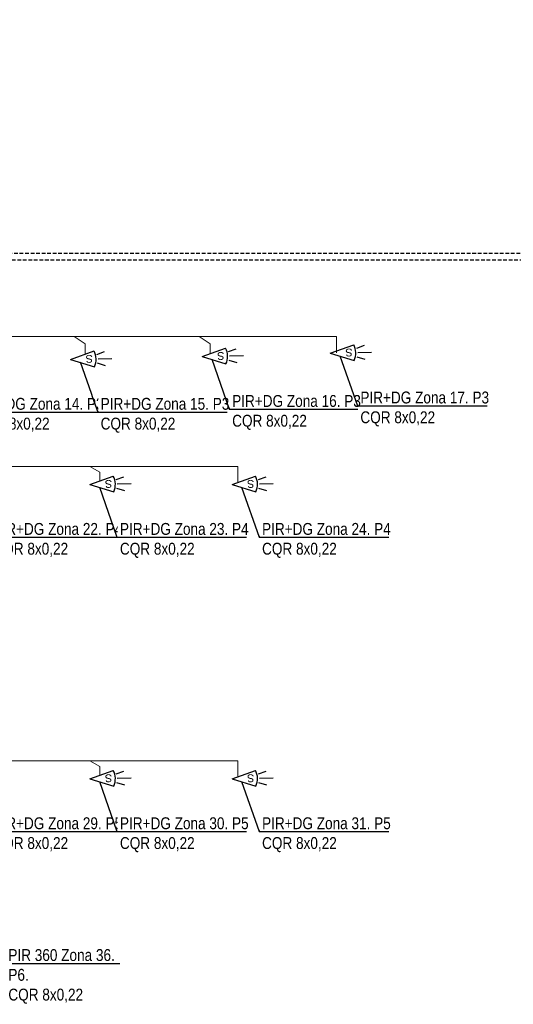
# Model space of a CAD drawing. Header units: millimetres. Extents: x -1662057 to -197461, y -941126 to 63888.
# Tile 24 of 209: x -1591966 to -1581906, y -765718 to -745672. Entities that reach past the tile are written whole.
import ezdxf
from ezdxf import colors
from ezdxf.entities.mleader import LeaderData, LeaderLine
from ezdxf.math import Vec2, Vec3

# ---------------------------------------------------------------- set-up
doc = ezdxf.new("R2010")
doc.units = ezdxf.units.MM
doc.linetypes.add('( DASHED )', pattern=[0.75, 0.5, -0.25])
doc.layers.add('Apsardze', color=5, linetype='CONTINUOUS')
doc.layers.add('VS AS', color=7, linetype='CONTINUOUS')
doc.layers.add('VS_AS', color=5, linetype='CONTINUOUS', lineweight=25)
doc.styles.add('MKM_Arial narrow', font='ARIALN.TTF')
doc.styles.add('ROMANS', font='arial.ttf', dxfattribs={"width": 0.8, "oblique": 15})

# ---------------------------------------------------------------- blocks, each defined once
blk = doc.blocks.new('_None')
blk = doc.blocks.new('pir')
at = {"layer": 'Apsardze'}
for p, q in [((-530, 1), (-797, 1)), ((-512, 81), (-665, 133)), ((0, 0), (-457, 153)), ((0, 0), (-457, -152)), ((-512, -84), (-662, -135))]:
    blk.add_line(p, q, dxfattribs=at)
blk.add_arc((-151, 1), 342, 153.6522, 206.5245, dxfattribs=at)

msp = doc.modelspace()

# ---------------------------------------------------------------- linework, layer by layer
at = {"layer": 'VS_AS', "color": 6, "linetype": '( DASHED )', "lineweight": 30, "ltscale": 150}
for points in [[(-1577378.85195, -750428.64751), (-1610445.27443, -750428.64751), (-1610445.27443, -746303.0465), (-1609887.33117, -746303.0465), (-1609887.33117, -746240.10491), (-1610433.35639, -746240.10491), (-1610433.35639, -740166.06036), (-1609887.53784, -740166.06036), (-1609887.53784, -740107.01113), (-1610422.95395, -740107.01113), (-1610422.95395, -734457.98827), (-1609886.02225, -734457.98827), (-1609886.02225, -734385.87398), (-1610419.78499, -734385.87398), (-1610419.78499, -728712.1995), (-1609893.18685, -728712.1995)], [(-1610559.4947, -751753.83051), (-1610559.4947, -751278.14777), (-1609401.17169, -751278.14777), (-1609401.17169, -751977.53566), (-1609264.28648, -751977.53566), (-1609264.28648, -751808.44425), (-1606965.20752, -751808.44425), (-1606965.20752, -751976.08734), (-1606862.28527, -751976.08734), (-1606862.28527, -750558.87565), (-1577365.90056, -750558.87565)]]:
    msp.add_lwpolyline(points, dxfattribs=at)
at = {"layer": 'VS_AS', "color": 5, "lineweight": 20}
for points in [[(-1590631.91619, -752480.827), (-1590631.91619, -752268.22564), (-1590856.70553, -752123.42377)], [(-1588084.69403, -752480.827), (-1588084.69403, -752268.22564), (-1588309.48338, -752123.42377)], [(-1590329.76294, -755060.67789), (-1590329.76294, -754885.67251), (-1590536.77856, -754765.64295)], [(-1590329.76294, -761053.0432), (-1590329.76294, -760878.03782), (-1590536.77856, -760758.00827)]]:
    msp.add_lwpolyline(points, dxfattribs=at)

# ---------------------------------------------------------------- leaders
at = {"layer": 'VS_AS', "color": 7}
ml = msp.add_multileader_mtext('Standard', dxfattribs=at)
ml.set_content('{\\C5;PIR+DG Zona 1\\fArial Narrow|b0|i0|c186|p34;4\\fArial Narrow|b0|i0|c0|p34;. P3\\fArial Narrow|b0|i0|c186|p34;\\P}CQR 8x0,22', color=7, style='MKM_Arial narrow')
ml.set_leader_properties(color=256, linetype='ByLayer', lineweight=-1)
ml.set_arrow_properties(name='NONE')
ml.build(insert=Vec2(0, 0))
ml.multileader.update_dxf_attribs({"has_dogleg": 0, "text_left_attachment_type": 6, "text_right_attachment_type": 6, "dogleg_length": 0.36, "arrow_head_size": 90.58202})
ctx = ml.context
ctx.base_point, ctx.char_height, ctx.arrow_head_size, ctx.landing_gap_size, ctx.plane_origin = Vec3(-1592938.29582, -753661.22378), 241.55204301, 90.58202, 60.38801, Vec3(-1587997.81243, -768375.24455)
ctx.left_attachment, ctx.right_attachment, ctx.attachment_type = 6, 6, 1
notes = []
notes.append((ctx, [(0, (1, 1, 0), (-1592938.65582, -753661.22378), (1, 0), 0.36, [(0, [(-1593295.63199, -752640.56467)], 0, [])])]))
ctx.mtext.insert, ctx.mtext.width, ctx.mtext.defined_height, ctx.mtext.flow_direction = Vec3(-1592877.90781, -753371.36133), 2555.3651324, 597.96664, 5
ctx.mtext.has_bg_fill, ctx.mtext.bg_color, ctx.mtext.bg_scale_factor, ctx.mtext.bg_transparency, ctx.mtext.use_window_bg_color = 1, -1073741824, 1.2, 0, 1
ml = msp.add_multileader_mtext('Standard', dxfattribs=at)
ml.set_content('{\\C5;PIR+DG Zona \\fArial Narrow|b0|i0|c186|p34;22\\fArial Narrow|b0|i0|c0|p34;. P\\fArial Narrow|b0|i0|c186|p34;4\\P}CQR 8x0,22', color=7, style='MKM_Arial narrow')
ml.set_leader_properties(color=256, linetype='ByLayer', lineweight=-1)
ml.set_arrow_properties(name='NONE')
ml.build(insert=Vec2(0, 0))
ml.multileader.update_dxf_attribs({"has_dogleg": 0, "text_left_attachment_type": 6, "text_right_attachment_type": 6, "dogleg_length": 0.36, "arrow_head_size": 90.58202})
ctx = ml.context
ctx.base_point, ctx.char_height, ctx.arrow_head_size, ctx.landing_gap_size, ctx.plane_origin = Vec3(-1592561.05205, -756208.36677), 241.55204301, 90.58202, 60.38801, Vec3(-1587620.56865, -770922.38754)
ctx.left_attachment, ctx.right_attachment, ctx.attachment_type = 6, 6, 1
notes.append((ctx, [(0, (1, 1, 0), (-1592561.41205, -756208.36677), (1, 0), 0.36, [(0, [(-1592918.38821, -755187.70766)], 0, [])])]))
ctx.mtext.insert, ctx.mtext.width, ctx.mtext.defined_height, ctx.mtext.flow_direction = Vec3(-1592500.66404, -755918.50431), 2555.3651324, 597.96664, 5
ctx.mtext.has_bg_fill, ctx.mtext.bg_color, ctx.mtext.bg_scale_factor, ctx.mtext.bg_transparency, ctx.mtext.use_window_bg_color = 1, -1073741824, 1.2, 0, 1
ml = msp.add_multileader_mtext('Standard', dxfattribs=at)
ml.set_content('{\\C5;PIR+DG Zona \\fArial Narrow|b0|i0|c186|p34;29\\fArial Narrow|b0|i0|c0|p34;. P\\fArial Narrow|b0|i0|c186|p34;5\\P}CQR 8x0,22', color=7, style='MKM_Arial narrow')
ml.set_leader_properties(color=256, linetype='ByLayer', lineweight=-1)
ml.set_arrow_properties(name='NONE')
ml.build(insert=Vec2(0, 0))
ml.multileader.update_dxf_attribs({"has_dogleg": 0, "text_left_attachment_type": 6, "text_right_attachment_type": 6, "dogleg_length": 0.36, "arrow_head_size": 90.58202})
ctx = ml.context
ctx.base_point, ctx.char_height, ctx.arrow_head_size, ctx.landing_gap_size, ctx.plane_origin = Vec3(-1592561.05205, -762200.73208), 241.55204301, 90.58202, 60.38801, Vec3(-1587620.56865, -776914.75286)
ctx.left_attachment, ctx.right_attachment, ctx.attachment_type = 6, 6, 1
notes.append((ctx, [(0, (1, 1, 0), (-1592561.41205, -762200.73208), (1, 0), 0.36, [(0, [(-1592918.38821, -761180.07297)], 0, [])])]))
ctx.mtext.insert, ctx.mtext.width, ctx.mtext.defined_height, ctx.mtext.flow_direction = Vec3(-1592500.66404, -761910.86963), 2555.3651324, 597.96664, 5
ctx.mtext.has_bg_fill, ctx.mtext.bg_color, ctx.mtext.bg_scale_factor, ctx.mtext.bg_transparency, ctx.mtext.use_window_bg_color = 1, -1073741824, 1.2, 0, 1
ml = msp.add_multileader_mtext('Standard', dxfattribs=at)
ml.set_content('{\\C5;PIR 360 Zona \\fArial Narrow|b0|i0|c186|p34;36\\fArial Narrow|b0|i0|c0|p34;. P\\fArial Narrow|b0|i0|c186|p34;6\\fArial Narrow|b0|i0|c0|p34;.\\fArial Narrow|b0|i0|c186|p34;\\P}CQR 8x0,22', color=7, style='MKM_Arial narrow')
ml.set_leader_properties(color=256, linetype='ByLayer', lineweight=-1)
ml.set_arrow_properties(name='NONE')
ml.build(insert=Vec2(0, 0))
ml.multileader.update_dxf_attribs({"has_dogleg": 0, "text_left_attachment_type": 6, "text_right_attachment_type": 6, "dogleg_length": 0.36, "arrow_head_size": 90.58202})
ctx = ml.context
ctx.base_point, ctx.char_height, ctx.arrow_head_size, ctx.landing_gap_size, ctx.plane_origin = Vec3(-1592256.48935, -764883.82049), 241.55204301, 90.58202, 60.38801, Vec3(-1586961.77185, -778629.15277)
ctx.left_attachment, ctx.right_attachment, ctx.attachment_type = 6, 6, 1
notes.append((ctx, [(0, (1, 1, 0), (-1592256.84935, -764883.82049), (1, 0), 0.36, [(0, [(-1592281.42789, -763682.35618)], 0, [])])]))
ctx.mtext.insert, ctx.mtext.width, ctx.mtext.defined_height, ctx.mtext.flow_direction = Vec3(-1592196.10134, -764593.95804), 2248.3884705, 597.96664, 5
ctx.mtext.has_bg_fill, ctx.mtext.bg_color, ctx.mtext.bg_scale_factor, ctx.mtext.bg_transparency, ctx.mtext.use_window_bg_color = 1, -1073741824, 1.2, 0, 1
for ctx, leaders in notes:
    for number, flags, end, landing, length, lines in leaders:
        leader = LeaderData()
        leader.index, (leader.has_last_leader_line, leader.has_dogleg_vector, leader.attachment_direction) = number, flags
        leader.last_leader_point, leader.dogleg_vector, leader.dogleg_length = Vec3(end), Vec3(landing), length
        for number, points, colour, breaks in lines:
            line = LeaderLine()
            line.index, line.vertices, line.color, line.breaks = number, Vec3.list(points), colors.encode_raw_color(colour), breaks
            leader.lines.append(line)
        ctx.leaders.append(leader)

# ---------------------------------------------------------------- next in the draw order: block references
at = {"layer": 'VS AS', "xscale": 1.0546875, "yscale": 1.0546875, "zscale": 1.0546875, "rotation": 181.564087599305}
for p in [(-1590928.25518, -752590.25868), (-1590535.16662, -755137.40166), (-1590535.16662, -761129.76698)]:
    msp.add_blockref('pir', p, dxfattribs=at)

# ---------------------------------------------------------------- next in the draw order: texts
at = {"layer": 'VS AS', "color": 5, "style": 'ROMANS'}
for p in [(-1590476.85077, -752495.53912, 875.19667), (-1590083.76221, -755042.68211, 875.19667), (-1590083.76221, -761035.04743, 875.19667)]:
    msp.add_text('S', height=158.20312, rotation=181.564087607, dxfattribs=at).set_placement(p)

# ---------------------------------------------------------------- next in the draw order: leaders
at = {"layer": 'VS_AS', "color": 7}
ml = msp.add_multileader_mtext('Standard', dxfattribs=at)
ml.set_content('{\\C5;PIR+DG Zona 1\\fArial Narrow|b0|i0|c186|p34;5\\fArial Narrow|b0|i0|c0|p34;. P3\\fArial Narrow|b0|i0|c186|p34;\\P}CQR 8x0,22', color=7, style='MKM_Arial narrow')
ml.set_leader_properties(color=256, linetype='ByLayer', lineweight=-1)
ml.set_arrow_properties(name='NONE')
ml.build(insert=Vec2(0, 0))
ml.multileader.update_dxf_attribs({"has_dogleg": 0, "text_left_attachment_type": 6, "text_right_attachment_type": 6, "dogleg_length": 0.36, "arrow_head_size": 90.58202})
ctx = ml.context
ctx.base_point, ctx.char_height, ctx.arrow_head_size, ctx.landing_gap_size, ctx.plane_origin = Vec3(-1590375.91778, -753661.22378), 241.55204301, 90.58202, 60.38801, Vec3(-1585435.43439, -768375.24455)
ctx.left_attachment, ctx.right_attachment, ctx.attachment_type = 6, 6, 1
notes = []
notes.append((ctx, [(0, (1, 1, 0), (-1590376.27778, -753661.22378), (1, 0), 0.36, [(0, [(-1590733.25395, -752640.56467)], 0, [])])]))
ctx.mtext.insert, ctx.mtext.width, ctx.mtext.defined_height, ctx.mtext.flow_direction = Vec3(-1590315.52977, -753371.36133), 2555.3651324, 597.96664, 5
ctx.mtext.has_bg_fill, ctx.mtext.bg_color, ctx.mtext.bg_scale_factor, ctx.mtext.bg_transparency, ctx.mtext.use_window_bg_color = 1, -1073741824, 1.2, 0, 1
ml = msp.add_multileader_mtext('Standard', dxfattribs=at)
ml.set_content('{\\C5;PIR+DG Zona \\fArial Narrow|b0|i0|c186|p34;23\\fArial Narrow|b0|i0|c0|p34;. P\\fArial Narrow|b0|i0|c186|p34;4\\P}CQR 8x0,22', color=7, style='MKM_Arial narrow')
ml.set_leader_properties(color=256, linetype='ByLayer', lineweight=-1)
ml.set_arrow_properties(name='NONE')
ml.build(insert=Vec2(0, 0))
ml.multileader.update_dxf_attribs({"has_dogleg": 0, "text_left_attachment_type": 6, "text_right_attachment_type": 6, "dogleg_length": 0.36, "arrow_head_size": 90.58202})
ctx = ml.context
ctx.base_point, ctx.char_height, ctx.arrow_head_size, ctx.landing_gap_size, ctx.plane_origin = Vec3(-1589982.82922, -756208.36677), 241.55204301, 90.58202, 60.38801, Vec3(-1585042.34583, -770922.38754)
ctx.left_attachment, ctx.right_attachment, ctx.attachment_type = 6, 6, 1
notes.append((ctx, [(0, (1, 1, 0), (-1589983.18922, -756208.36677), (1, 0), 0.36, [(0, [(-1590340.16539, -755187.70766)], 0, [])])]))
ctx.mtext.insert, ctx.mtext.width, ctx.mtext.defined_height, ctx.mtext.flow_direction = Vec3(-1589922.44121, -755918.50431), 2555.3651324, 597.96664, 5
ctx.mtext.has_bg_fill, ctx.mtext.bg_color, ctx.mtext.bg_scale_factor, ctx.mtext.bg_transparency, ctx.mtext.use_window_bg_color = 1, -1073741824, 1.2, 0, 1
ml = msp.add_multileader_mtext('Standard', dxfattribs=at)
ml.set_content('{\\C5;PIR+DG Zona \\fArial Narrow|b0|i0|c186|p34;30\\fArial Narrow|b0|i0|c0|p34;. P\\fArial Narrow|b0|i0|c186|p34;5\\P}CQR 8x0,22', color=7, style='MKM_Arial narrow')
ml.set_leader_properties(color=256, linetype='ByLayer', lineweight=-1)
ml.set_arrow_properties(name='NONE')
ml.build(insert=Vec2(0, 0))
ml.multileader.update_dxf_attribs({"has_dogleg": 0, "text_left_attachment_type": 6, "text_right_attachment_type": 6, "dogleg_length": 0.36, "arrow_head_size": 90.58202})
ctx = ml.context
ctx.base_point, ctx.char_height, ctx.arrow_head_size, ctx.landing_gap_size, ctx.plane_origin = Vec3(-1589982.82922, -762200.73208), 241.55204301, 90.58202, 60.38801, Vec3(-1585042.34583, -776914.75286)
ctx.left_attachment, ctx.right_attachment, ctx.attachment_type = 6, 6, 1
notes.append((ctx, [(0, (1, 1, 0), (-1589983.18922, -762200.73208), (1, 0), 0.36, [(0, [(-1590340.16539, -761180.07297)], 0, [])])]))
ctx.mtext.insert, ctx.mtext.width, ctx.mtext.defined_height, ctx.mtext.flow_direction = Vec3(-1589922.44121, -761910.86963), 2555.3651324, 597.96664, 5
ctx.mtext.has_bg_fill, ctx.mtext.bg_color, ctx.mtext.bg_scale_factor, ctx.mtext.bg_transparency, ctx.mtext.use_window_bg_color = 1, -1073741824, 1.2, 0, 1
for ctx, leaders in notes:
    for number, flags, end, landing, length, lines in leaders:
        leader = LeaderData()
        leader.index, (leader.has_last_leader_line, leader.has_dogleg_vector, leader.attachment_direction) = number, flags
        leader.last_leader_point, leader.dogleg_vector, leader.dogleg_length = Vec3(end), Vec3(landing), length
        for number, points, colour, breaks in lines:
            line = LeaderLine()
            line.index, line.vertices, line.color, line.breaks = number, Vec3.list(points), colors.encode_raw_color(colour), breaks
            leader.lines.append(line)
        ctx.leaders.append(leader)

# ---------------------------------------------------------------- next in the draw order: block references
at = {"layer": 'VS AS', "xscale": 1.0546875, "yscale": 1.0546875, "zscale": 1.0546875, "rotation": 181.564087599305}
for p in [(-1588247.93679, -752532.11465), (-1587638.6013, -755137.40166), (-1587638.6013, -761129.76698)]:
    msp.add_blockref('pir', p, dxfattribs=at)

# ---------------------------------------------------------------- next in the draw order: texts
at = {"layer": 'VS AS', "color": 5, "style": 'ROMANS'}
for p in [(-1587796.53239, -752437.39509, 875.19667), (-1587187.1969, -755042.68211, 875.19667), (-1587187.1969, -761035.04743, 875.19667)]:
    msp.add_text('S', height=158.20312, rotation=181.564087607, dxfattribs=at).set_placement(p)

# ---------------------------------------------------------------- next in the draw order: leaders
at = {"layer": 'VS_AS', "color": 7}
ml = msp.add_multileader_mtext('Standard', dxfattribs=at)
ml.set_content('{\\C5;PIR+DG Zona 1\\fArial Narrow|b0|i0|c186|p34;6\\fArial Narrow|b0|i0|c0|p34;. P3\\fArial Narrow|b0|i0|c186|p34;\\P}CQR 8x0,22', color=7, style='MKM_Arial narrow')
ml.set_leader_properties(color=256, linetype='ByLayer', lineweight=-1)
ml.set_arrow_properties(name='NONE')
ml.build(insert=Vec2(0, 0))
ml.multileader.update_dxf_attribs({"has_dogleg": 0, "text_left_attachment_type": 6, "text_right_attachment_type": 6, "dogleg_length": 0.36, "arrow_head_size": 90.58202})
ctx = ml.context
ctx.base_point, ctx.char_height, ctx.arrow_head_size, ctx.landing_gap_size, ctx.plane_origin = Vec3(-1587695.5994, -753603.07975), 241.55204301, 90.58202, 60.38801, Vec3(-1582755.11601, -768317.10052)
ctx.left_attachment, ctx.right_attachment, ctx.attachment_type = 6, 6, 1
notes = []
notes.append((ctx, [(0, (1, 1, 0), (-1587695.9594, -753603.07975), (1, 0), 0.36, [(0, [(-1588052.93557, -752582.42064)], 0, [])])]))
ctx.mtext.insert, ctx.mtext.width, ctx.mtext.defined_height, ctx.mtext.flow_direction = Vec3(-1587635.21139, -753313.2173), 2555.3651324, 597.96664, 5
ctx.mtext.has_bg_fill, ctx.mtext.bg_color, ctx.mtext.bg_scale_factor, ctx.mtext.bg_transparency, ctx.mtext.use_window_bg_color = 1, -1073741824, 1.2, 0, 1
ml = msp.add_multileader_mtext('Standard', dxfattribs=at)
ml.set_content('{\\C5;PIR+DG Zona \\fArial Narrow|b0|i0|c186|p34;24\\fArial Narrow|b0|i0|c0|p34;. P\\fArial Narrow|b0|i0|c186|p34;4\\P}CQR 8x0,22', color=7, style='MKM_Arial narrow')
ml.set_leader_properties(color=256, linetype='ByLayer', lineweight=-1)
ml.set_arrow_properties(name='NONE')
ml.build(insert=Vec2(0, 0))
ml.multileader.update_dxf_attribs({"has_dogleg": 0, "text_left_attachment_type": 6, "text_right_attachment_type": 6, "dogleg_length": 0.36, "arrow_head_size": 90.58202})
ctx = ml.context
ctx.base_point, ctx.char_height, ctx.arrow_head_size, ctx.landing_gap_size, ctx.plane_origin = Vec3(-1587086.2639, -756208.36677), 241.55204301, 90.58202, 60.38801, Vec3(-1582145.78051, -770922.38754)
ctx.left_attachment, ctx.right_attachment, ctx.attachment_type = 6, 6, 1
notes.append((ctx, [(0, (1, 1, 0), (-1587086.6239, -756208.36677), (1, 0), 0.36, [(0, [(-1587443.60007, -755187.70766)], 0, [])])]))
ctx.mtext.insert, ctx.mtext.width, ctx.mtext.defined_height, ctx.mtext.flow_direction = Vec3(-1587025.87589, -755918.50431), 2555.3651324, 597.96664, 5
ctx.mtext.has_bg_fill, ctx.mtext.bg_color, ctx.mtext.bg_scale_factor, ctx.mtext.bg_transparency, ctx.mtext.use_window_bg_color = 1, -1073741824, 1.2, 0, 1
ml = msp.add_multileader_mtext('Standard', dxfattribs=at)
ml.set_content('{\\C5;PIR+DG Zona \\fArial Narrow|b0|i0|c186|p34;31\\fArial Narrow|b0|i0|c0|p34;. P\\fArial Narrow|b0|i0|c186|p34;5\\P}CQR 8x0,22', color=7, style='MKM_Arial narrow')
ml.set_leader_properties(color=256, linetype='ByLayer', lineweight=-1)
ml.set_arrow_properties(name='NONE')
ml.build(insert=Vec2(0, 0))
ml.multileader.update_dxf_attribs({"has_dogleg": 0, "text_left_attachment_type": 6, "text_right_attachment_type": 6, "dogleg_length": 0.36, "arrow_head_size": 90.58202})
ctx = ml.context
ctx.base_point, ctx.char_height, ctx.arrow_head_size, ctx.landing_gap_size, ctx.plane_origin = Vec3(-1587086.2639, -762200.73208), 241.55204301, 90.58202, 60.38801, Vec3(-1582145.78051, -776914.75286)
ctx.left_attachment, ctx.right_attachment, ctx.attachment_type = 6, 6, 1
notes.append((ctx, [(0, (1, 1, 0), (-1587086.6239, -762200.73208), (1, 0), 0.36, [(0, [(-1587443.60007, -761180.07297)], 0, [])])]))
ctx.mtext.insert, ctx.mtext.width, ctx.mtext.defined_height, ctx.mtext.flow_direction = Vec3(-1587025.87589, -761910.86963), 2555.3651324, 597.96664, 5
ctx.mtext.has_bg_fill, ctx.mtext.bg_color, ctx.mtext.bg_scale_factor, ctx.mtext.bg_transparency, ctx.mtext.use_window_bg_color = 1, -1073741824, 1.2, 0, 1
for ctx, leaders in notes:
    for number, flags, end, landing, length, lines in leaders:
        leader = LeaderData()
        leader.index, (leader.has_last_leader_line, leader.has_dogleg_vector, leader.attachment_direction) = number, flags
        leader.last_leader_point, leader.dogleg_vector, leader.dogleg_length = Vec3(end), Vec3(landing), length
        for number, points, colour, breaks in lines:
            line = LeaderLine()
            line.index, line.vertices, line.color, line.breaks = number, Vec3.list(points), colors.encode_raw_color(colour), breaks
            leader.lines.append(line)
        ctx.leaders.append(leader)

# ---------------------------------------------------------------- next in the draw order: linework, layer by layer
at = {"layer": 'VS_AS', "color": 5, "lineweight": 20}
for points in [[(-1587518.96616, -755087.98476), (-1587518.96616, -754765.37139), (-1604844.48577, -754765.37139), (-1604844.48577, -753068.39248), (-1605765.89473, -753068.39248)], [(-1587518.96616, -761080.35008), (-1587518.96616, -760757.73671), (-1604844.48577, -760757.73671), (-1604844.48577, -760603.49059), (-1605765.89473, -760603.49059)]]:
    msp.add_lwpolyline(points, dxfattribs=at)

# ---------------------------------------------------------------- next in the draw order: block references
at = {"layer": 'VS AS', "xscale": 1.0546875, "yscale": 1.0546875, "zscale": 1.0546875, "rotation": 181.564087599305}
msp.add_blockref('pir', (-1585635.26877, -752461.65989), dxfattribs=at)

# ---------------------------------------------------------------- next in the draw order: texts
at = {"layer": 'VS AS', "color": 5, "style": 'ROMANS'}
msp.add_text('S', height=158.20312, rotation=181.564087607, dxfattribs=at).set_placement((-1585183.86437, -752366.94034, 875.19667))

# ---------------------------------------------------------------- next in the draw order: leaders
at = {"layer": 'VS_AS', "color": 7}
ml = msp.add_multileader_mtext('Standard', dxfattribs=at)
ml.set_content('{\\C5;PIR+DG Zona 1\\fArial Narrow|b0|i0|c186|p34;7\\fArial Narrow|b0|i0|c0|p34;. P3\\fArial Narrow|b0|i0|c186|p34;\\P}CQR 8x0,22', color=7, style='MKM_Arial narrow')
ml.set_leader_properties(color=256, linetype='ByLayer', lineweight=-1)
ml.set_arrow_properties(name='NONE')
ml.build(insert=Vec2(0, 0))
ml.multileader.update_dxf_attribs({"has_dogleg": 0, "text_left_attachment_type": 6, "text_right_attachment_type": 6, "dogleg_length": 0.36, "arrow_head_size": 90.58202})
ctx = ml.context
ctx.base_point, ctx.char_height, ctx.arrow_head_size, ctx.landing_gap_size, ctx.plane_origin = Vec3(-1585082.93138, -753532.625), 241.55204301, 90.58202, 60.38801, Vec3(-1580142.44798, -768246.64577)
ctx.left_attachment, ctx.right_attachment, ctx.attachment_type = 6, 6, 1
notes = []
notes.append((ctx, [(0, (1, 1, 0), (-1585083.29138, -753532.625), (1, 0), 0.36, [(0, [(-1585440.26754, -752511.96589)], 0, [])])]))
ctx.mtext.insert, ctx.mtext.width, ctx.mtext.defined_height, ctx.mtext.flow_direction = Vec3(-1585022.54337, -753242.76255), 2555.3651324, 597.96664, 5
ctx.mtext.has_bg_fill, ctx.mtext.bg_color, ctx.mtext.bg_scale_factor, ctx.mtext.bg_transparency, ctx.mtext.use_window_bg_color = 1, -1073741824, 1.2, 0, 1
for ctx, leaders in notes:
    for number, flags, end, landing, length, lines in leaders:
        leader = LeaderData()
        leader.index, (leader.has_last_leader_line, leader.has_dogleg_vector, leader.attachment_direction) = number, flags
        leader.last_leader_point, leader.dogleg_vector, leader.dogleg_length = Vec3(end), Vec3(landing), length
        for number, points, colour, breaks in lines:
            line = LeaderLine()
            line.index, line.vertices, line.color, line.breaks = number, Vec3.list(points), colors.encode_raw_color(colour), breaks
            leader.lines.append(line)
        ctx.leaders.append(leader)

# ---------------------------------------------------------------- next in the draw order: linework, layer by layer
at = {"layer": 'VS_AS', "color": 5, "lineweight": 20}
msp.add_lwpolyline([(-1585509.3646, -752451.80025), (-1585509.3646, -752122.45822), (-1605776.77941, -752122.45822)], dxfattribs=at)

doc.saveas('drawing.dxf')
